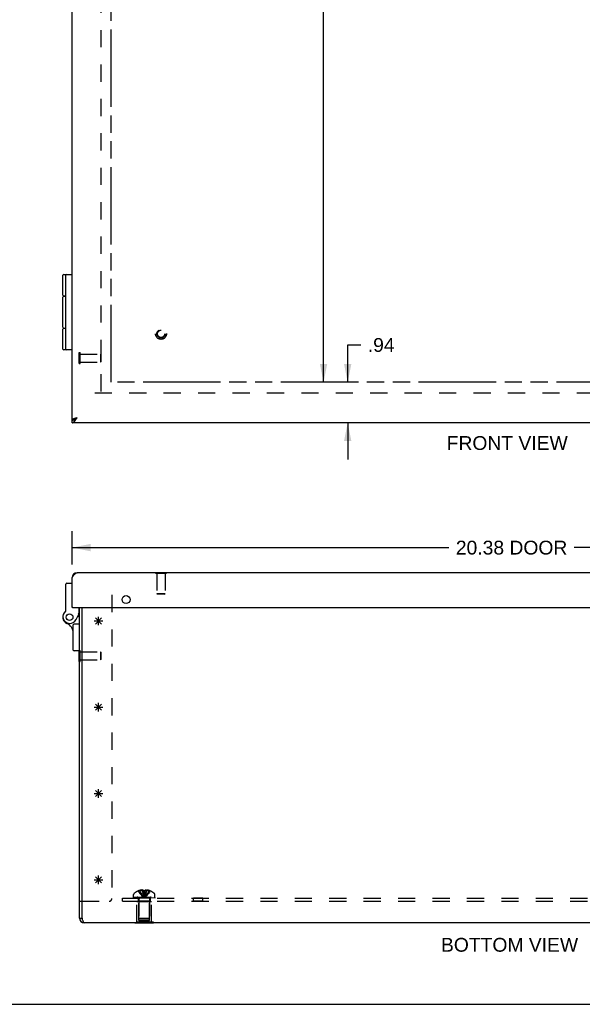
# Model space of a CAD drawing. Header units: inches. Extents: x 0 to 72.6, y 0 to 47.
# Tile 2 of 16: x 13 to 26.1, y 0 to 22.8. Entities that reach past the tile are written whole.
import ezdxf

# ---------------------------------------------------------------- set-up
doc = ezdxf.new("R2010")
doc.units = ezdxf.units.IN
doc.header["$LTSCALE"] = 3.990854
doc.header["$MEASUREMENT"] = 0
doc.linetypes.add('HIDDEN', pattern=[0.2, 0.1, -0.1])
doc.linetypes.add('PHANTOM', pattern=[0.8, 0.45, -0.05, 0.1, -0.05, 0.1, -0.05])
doc.layers.get('0').update_dxf_attribs({"linetype": 'CONTINUOUS'})
for name, color, linetype in [('02___PRT_ALL_AXES', 7, 'CONTINUOUS'), ('06___PRT_ALL_SURFS', 7, 'CONTINUOUS'), ('AVAILABLE_DOOR_SPACE', 7, 'CONTINUOUS'), ('DEFAULT_2', 8, 'HIDDEN'), ('DIMENSIONS', 7, 'CONTINUOUS'), ('SPOTWELD_COSMETICS', 7, 'CONTINUOUS')]:
    doc.layers.add(name, color=color, linetype=linetype)
doc.styles.get("Standard").update_dxf_attribs({"font": 'arial.ttf'})
doc.dimstyles.new('DIMSTYLE_1', dxfattribs={"dimtxt": 0.320122, "dimasz": 0.426829, "dimexe": 0.09, "dimexo": 0.07, "dimgap": 0.0375, "dimtad": 0, "dimtih": 1, "dimtoh": 1, "dimzin": 4, "dimdsep": 46, "dimtxsty": 'Standard', "dimblk": '_FILLED', "dimblk1": '_FILLED', "dimblk2": '_FILLED', "dimcen": 0.09, "dimazin": 1, "dimtfac": 1, "dimtofl": 0, "dimtmove": 0, "dimatfit": 3, "dimldrblk": '_FILLED', "dimfxl": 1, "dimtolj": 1, "dimtzin": 4, "dimarcsym": 0})

# ---------------------------------------------------------------- blocks, each defined once
blk = doc.blocks.new('_FILLED')
at = {"color": 0, "linetype": 'ByBlock'}
blk.add_solid([(0, 0), (-1, 0.2), (-1, -0.2)], dxfattribs=at)
blk = doc.blocks.new('*D2')
at = {"layer": 'DIMENSIONS', "color": 2, "linetype": 'Continuous'}
for p, q in [((20.052, 32.923), (20.052, 23.994)), ((20.052, 14.423), (20.052, 23.353))]:
    blk.add_line(p, q, dxfattribs=at)
at = {"layer": 'DIMENSIONS', "color": 2, "linetype": 'Continuous', "xscale": 0.4268292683, "yscale": 0.4268292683, "zscale": 0.4268292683}
for p, rotation in [((20.052, 32.923), 90), ((20.052, 14.423), 270)]:
    blk.add_blockref('_FILLED', p, dxfattribs=dict(at, rotation=rotation))
at = {"layer": 'DIMENSIONS', "color": 2, "linetype": 'Continuous', "insert": (20.052, 23.834), "char_height": 0.3201, "width": 1.11864, "attachment_point": 2, "line_spacing_factor": 0.9}
blk.add_mtext('18.50', dxfattribs=at)
blk = doc.blocks.new('*D6')
at = {"layer": 'DIMENSIONS', "color": 2, "linetype": 'Continuous'}
for p, q in [((15.13, 28.024), (23.661, 28.024)), ((33.63, 28.024), (25.1, 28.024))]:
    blk.add_line(p, q, dxfattribs=at)
at = {"layer": 'DIMENSIONS', "color": 2, "linetype": 'Continuous', "xscale": 0.4268292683, "yscale": 0.4268292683, "zscale": 0.4268292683, "rotation": 180}
blk.add_blockref('_FILLED', (15.13, 28.024), dxfattribs=at)
at = {"layer": 'DIMENSIONS', "color": 2, "linetype": 'Continuous', "xscale": 0.4268292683, "yscale": 0.4268292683, "zscale": 0.4268292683}
blk.add_blockref('_FILLED', (33.63, 28.024), dxfattribs=at)
at = {"layer": 'DIMENSIONS', "color": 2, "linetype": 'Continuous', "insert": (24.38, 28.184), "char_height": 0.3201, "width": 1.11864, "attachment_point": 2, "line_spacing_factor": 0.9}
blk.add_mtext('18.50', dxfattribs=at)
blk = doc.blocks.new('*D7')
at = {"layer": 'DIMENSIONS', "color": 2, "linetype": 'Continuous'}
for p, q in [((14.224, 27.532), (13.37, 27.532)), ((15.13, 27.532), (15.956, 27.532))]:
    blk.add_line(p, q, dxfattribs=at)
at = {"layer": 'DIMENSIONS', "color": 2, "linetype": 'Continuous', "xscale": 0.4268292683, "yscale": 0.4268292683, "zscale": 0.4268292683}
blk.add_blockref('_FILLED', (14.224, 27.532), dxfattribs=at)
at = {"layer": 'DIMENSIONS', "color": 2, "linetype": 'Continuous', "xscale": 0.4268292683, "yscale": 0.4268292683, "zscale": 0.4268292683, "rotation": 180}
blk.add_blockref('_FILLED', (15.13, 27.532), dxfattribs=at)
at = {"layer": 'DIMENSIONS', "color": 2, "linetype": 'Continuous', "insert": (16.116, 27.692), "char_height": 0.3201, "width": 0.6212, "attachment_point": 1, "line_spacing_factor": 0.9}
blk.add_mtext('.91', dxfattribs=at)
blk = doc.blocks.new('*D15')
at = {"layer": 'DIMENSIONS', "color": 2, "linetype": 'Continuous'}
for p, q in [((20.612, 14.423), (20.612, 15.287)), ((20.612, 15.287), (20.917, 15.287)), ((20.612, 13.486), (20.612, 12.632))]:
    blk.add_line(p, q, dxfattribs=at)
at = {"layer": 'DIMENSIONS', "color": 2, "linetype": 'Continuous', "xscale": 0.4268292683, "yscale": 0.4268292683, "zscale": 0.4268292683}
for p, rotation in [((20.612, 14.423), 270), ((20.612, 13.486), 90)]:
    blk.add_blockref('_FILLED', p, dxfattribs=dict(at, rotation=rotation))
at = {"layer": 'DIMENSIONS', "color": 2, "linetype": 'Continuous', "insert": (21.077, 15.448), "char_height": 0.3201, "width": 0.6212, "attachment_point": 1, "line_spacing_factor": 0.9}
blk.add_mtext('.94', dxfattribs=at)
blk = doc.blocks.new('*D17')
at = {"layer": 'DIMENSIONS', "color": 2, "linetype": 'Continuous'}
for p, q in [((14.224, 10.194), (14.224, 10.973)), ((34.599, 10.194), (34.599, 10.973)), ((14.224, 10.589), (22.96, 10.589)), ((34.599, 10.589), (25.863, 10.589))]:
    blk.add_line(p, q, dxfattribs=at)
at = {"layer": 'DIMENSIONS', "color": 2, "linetype": 'Continuous', "xscale": 0.4268292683, "yscale": 0.4268292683, "zscale": 0.4268292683, "rotation": 180}
blk.add_blockref('_FILLED', (14.224, 10.589), dxfattribs=at)
at = {"layer": 'DIMENSIONS', "color": 2, "linetype": 'Continuous', "xscale": 0.4268292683, "yscale": 0.4268292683, "zscale": 0.4268292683}
blk.add_blockref('_FILLED', (34.599, 10.589), dxfattribs=at)
at = {"layer": 'DIMENSIONS', "color": 2, "linetype": 'Continuous', "insert": (24.411, 10.749), "char_height": 0.3201, "width": 2.5824, "attachment_point": 2, "line_spacing_factor": 0.9}
blk.add_mtext('20.38 DOOR', dxfattribs=at)

msp = doc.modelspace()

# ---------------------------------------------------------------- linework, layer by layer
at = {"color": 3, "linetype": 'Continuous'}
for p, q in [((14.224, 13.546), (14.224, 33.801)), ((34.599, 13.486), (14.224, 13.486)), ((14.297, 13.586), (14.292, 13.585)), ((14.302, 13.588), (14.297, 13.586)), ((14.307, 13.589), (14.302, 13.588)), ((14.312, 13.591), (14.307, 13.589)), ((14.32, 13.593), (14.312, 13.591)), ((14.325, 13.581), (14.329, 13.587)), ((14.329, 13.587), (14.336, 13.598)), ((14.224, 9.895), (14.229, 9.903)), ((14.224, 9.197), (14.224, 9.895)), ((14.229, 9.903), (14.233, 9.909)), ((34.487, 10.007), (14.336, 10.007)), ((14.239, 9.197), (34.584, 9.197)), ((14.394, 2), (14.394, 9.197)), ((14.454, 2), (14.454, 9.197)), ((34.282, 1.888), (14.506, 1.888))]:
    msp.add_line(p, q, dxfattribs=at)
at = {"color": 7, "linetype": 'Continuous'}
for p, q in [((14.031, 16.923), (14.224, 16.923)), ((14.079, 15.193), (14.079, 16.903)), ((14.079, 16.418), (14.026, 16.418)), ((14.031, 16.423), (14.079, 16.423)), ((14.026, 15.678), (14.079, 15.678)), ((14.079, 15.673), (14.031, 15.673)), ((14.224, 15.173), (14.031, 15.173)), ((14.224, 13.486), (14.224, 13.546)), ((14.32, 13.586), (14.323, 13.589)), ((14.323, 13.589), (14.327, 13.591)), ((14.329, 13.594), (14.326, 13.592)), ((14.327, 13.591), (14.336, 13.598)), ((14.336, 13.598), (14.329, 13.594)), ((16.156, 10.011), (16.156, 10.007)), ((16.156, 10.011), (16.412, 10.011)), ((16.412, 10.011), (16.412, 10.007)), ((14.079, 9.131), (14.079, 9.741)), ((14.099, 9.761), (14.224, 9.761)), ((14.239, 9.197), (14.224, 9.197)), ((14.384, 9.061), (14.384, 9.197)), ((14.314, 8.919), (14.384, 9.061)), ((14.359, 9.01), (14.394, 8.977)), ((14.394, 9.032), (14.37, 9.032)), ((14.249, 8.214), (14.249, 8.795)), ((14.394, 8.815), (14.269, 8.815)), ((14.39, 8.194), (14.269, 8.194)), ((14.39, 7.95), (14.39, 8.206)), ((14.39, 8.206), (14.394, 8.206)), ((14.39, 7.95), (14.394, 7.95)), ((14.394, 2.388), (14.454, 2.388)), ((14.394, 2), (14.454, 2)), ((0, 0), (72.561, 0))]:
    msp.add_line(p, q, dxfattribs=at)
at = {"color": 40, "linetype": 'Continuous'}
for p, q in [((14.761, 8.817), (14.902, 8.959)), ((14.902, 8.817), (14.761, 8.959)), ((14.831, 8.788), (14.831, 8.988)), ((14.731, 8.888), (14.931, 8.888))]:
    msp.add_line(p, q, dxfattribs=at)
at = {"color": 3, "linetype": 'Continuous'}
for points in [[(14.292, 13.585), (14.289, 13.584), (14.287, 13.583), (14.285, 13.582), (14.282, 13.581), (14.28, 13.581), (14.278, 13.58), (14.275, 13.579), (14.273, 13.578), (14.271, 13.577), (14.269, 13.577), (14.267, 13.576), (14.265, 13.575), (14.263, 13.574), (14.261, 13.574), (14.259, 13.573), (14.257, 13.572), (14.255, 13.571), (14.253, 13.57), (14.251, 13.57), (14.25, 13.569), (14.248, 13.568), (14.246, 13.567), (14.245, 13.566), (14.243, 13.566), (14.242, 13.565), (14.24, 13.564), (14.239, 13.563), (14.238, 13.562), (14.236, 13.562), (14.235, 13.561), (14.234, 13.56), (14.233, 13.559), (14.232, 13.559), (14.231, 13.558), (14.23, 13.557), (14.229, 13.556), (14.228, 13.555), (14.228, 13.555), (14.227, 13.554), (14.226, 13.553), (14.226, 13.552), (14.225, 13.551), (14.225, 13.551), (14.225, 13.55), (14.224, 13.549), (14.224, 13.548), (14.224, 13.548), (14.224, 13.547), (14.224, 13.546)], [(14.224, 13.486), (14.226, 13.486), (14.228, 13.486), (14.229, 13.486), (14.231, 13.487), (14.233, 13.487), (14.235, 13.487), (14.237, 13.488), (14.238, 13.488), (14.24, 13.489), (14.242, 13.49), (14.244, 13.49), (14.246, 13.491), (14.247, 13.492), (14.249, 13.493), (14.251, 13.494), (14.253, 13.495), (14.255, 13.496), (14.256, 13.497), (14.258, 13.499), (14.26, 13.5), (14.262, 13.501), (14.264, 13.503), (14.265, 13.504), (14.267, 13.506), (14.269, 13.508), (14.271, 13.509), (14.273, 13.511), (14.274, 13.513), (14.276, 13.515), (14.278, 13.517), (14.28, 13.519), (14.282, 13.521), (14.284, 13.523), (14.285, 13.525), (14.287, 13.527), (14.289, 13.529), (14.291, 13.532), (14.293, 13.534), (14.294, 13.536), (14.296, 13.539), (14.298, 13.541), (14.3, 13.544), (14.302, 13.546), (14.303, 13.549), (14.305, 13.551), (14.307, 13.554), (14.309, 13.556), (14.311, 13.559), (14.312, 13.562), (14.314, 13.564), (14.316, 13.567), (14.318, 13.57), (14.32, 13.573), (14.321, 13.575), (14.325, 13.581)], [(14.336, 13.598), (14.333, 13.597), (14.32, 13.593)], [(14.233, 9.909), (14.237, 9.915), (14.238, 9.917), (14.24, 9.92), (14.242, 9.923), (14.244, 9.926), (14.246, 9.928), (14.247, 9.931), (14.249, 9.934), (14.251, 9.936), (14.253, 9.939), (14.255, 9.942), (14.256, 9.944), (14.258, 9.947), (14.26, 9.949), (14.262, 9.952), (14.264, 9.954), (14.265, 9.957), (14.267, 9.959), (14.269, 9.961), (14.271, 9.963), (14.273, 9.966), (14.274, 9.968), (14.276, 9.97), (14.278, 9.972), (14.28, 9.974), (14.282, 9.976), (14.284, 9.978), (14.285, 9.98), (14.287, 9.982), (14.289, 9.984), (14.291, 9.985), (14.293, 9.987), (14.294, 9.988), (14.296, 9.99), (14.298, 9.991), (14.3, 9.993), (14.302, 9.994), (14.303, 9.995), (14.305, 9.997), (14.307, 9.998), (14.309, 9.999), (14.311, 10), (14.312, 10.001), (14.314, 10.002), (14.316, 10.003), (14.318, 10.003), (14.32, 10.004), (14.321, 10.005), (14.323, 10.005), (14.325, 10.006), (14.327, 10.006), (14.329, 10.006), (14.33, 10.007), (14.332, 10.007), (14.334, 10.007), (14.336, 10.007)], [(14.506, 1.888), (14.502, 1.889), (14.497, 1.892), (14.493, 1.896), (14.489, 1.903), (14.484, 1.911), (14.48, 1.921), (14.476, 1.932), (14.471, 1.944), (14.467, 1.957), (14.463, 1.971), (14.458, 1.985), (14.454, 2)]]:
    msp.add_lwpolyline(points, dxfattribs=at)
at = {"color": 7, "linetype": 'Continuous'}
for points in [[(14.224, 13.546), (14.226, 13.546), (14.228, 13.546), (14.229, 13.546), (14.231, 13.546), (14.233, 13.546), (14.235, 13.547), (14.237, 13.547), (14.238, 13.547), (14.24, 13.547), (14.242, 13.548), (14.244, 13.548), (14.246, 13.548), (14.247, 13.549), (14.249, 13.549), (14.251, 13.55), (14.253, 13.55), (14.255, 13.551), (14.256, 13.551), (14.258, 13.552), (14.26, 13.552), (14.262, 13.553), (14.264, 13.554), (14.265, 13.555), (14.267, 13.555), (14.269, 13.556), (14.271, 13.557), (14.273, 13.558), (14.274, 13.558), (14.276, 13.559), (14.278, 13.56), (14.28, 13.561), (14.282, 13.562), (14.284, 13.563)], [(14.284, 13.563), (14.285, 13.564), (14.287, 13.565), (14.289, 13.566), (14.291, 13.567), (14.293, 13.568), (14.294, 13.569), (14.296, 13.57), (14.298, 13.572), (14.3, 13.573)], [(14.3, 13.573), (14.302, 13.574), (14.303, 13.575), (14.305, 13.576), (14.307, 13.577), (14.309, 13.579), (14.311, 13.58), (14.312, 13.581), (14.314, 13.582), (14.316, 13.584), (14.32, 13.586)], [(14.321, 13.589), (14.32, 13.588), (14.318, 13.587), (14.317, 13.585), (14.315, 13.584), (14.314, 13.583), (14.312, 13.582), (14.311, 13.581), (14.309, 13.58), (14.308, 13.579), (14.307, 13.578), (14.305, 13.577), (14.304, 13.576), (14.303, 13.575), (14.302, 13.574), (14.301, 13.573)], [(14.326, 13.592), (14.325, 13.591), (14.321, 13.589)], [(14.37, 9.064), (14.367, 9.065), (14.364, 9.066)], [(14.384, 9.061), (14.384, 9.061), (14.37, 9.064)]]:
    msp.add_lwpolyline(points, dxfattribs=at)
at = {"color": 3, "linetype": 'Continuous'}
msp.add_circle((15.474, 9.384), 0.0938, dxfattribs=at)
at = {"color": 7, "linetype": 'Continuous'}
for centre, radius, start, end in [((14.031, 16.903), 0.02, 90, 180), ((14.099, 16.903), 0.02, 90, 180), ((14.031, 16.443), 0.02, 180, 270), ((14.026, 16.398), 0.02, 90, 180), ((14.026, 15.698), 0.02, 180, 270), ((14.031, 15.653), 0.02, 90, 180), ((14.031, 15.193), 0.02, 180, 270), ((14.099, 15.193), 0.02, 180, 270), ((14.099, 9.741), 0.02, 90, 180), ((14.164, 8.977), 0.158, 158.6874, 246.1735), ((14.171, 8.99), 0.16, 128.2106, 333.852), ((14.059, 9.131), 0.02, 308.2106, 360), ((13.999, 8.605), 0.25, 0, 66.1735), ((14.269, 8.795), 0.02, 90, 180), ((14.269, 8.214), 0.02, 180, 270), ((14.506, 2), 0.052, 180, 212.7214)]:
    msp.add_arc(centre, radius, start, end, dxfattribs=at)
at = {"color": 3, "linetype": 'Continuous'}
for centre, radius, start, end in [((14.336, 9.895), 0.112, 90, 180), ((14.239, 9.212), 0.015, 180, 270), ((14.506, 2), 0.112, 180, 270)]:
    msp.add_arc(centre, radius, start, end, dxfattribs=at)
at = {"layer": '02___PRT_ALL_AXES', "color": 7, "linetype": 'Continuous'}
for p, q in [((14.011, 16.443), (14.011, 16.903)), ((14.006, 15.698), (14.006, 16.398)), ((14.011, 15.193), (14.011, 15.653))]:
    msp.add_line(p, q, dxfattribs=at)
at = {"layer": '02___PRT_ALL_AXES', "color": 8, "linetype": 'HIDDEN'}
for p, q in [((15.723, 1.905), (15.723, 2.384)), ((15.723, 2.384), (16.064, 2.384)), ((15.753, 2.463), (15.753, 2.388)), ((16.034, 2.463), (15.753, 2.463)), ((16.034, 2.388), (15.753, 2.388)), ((16.034, 2.463), (16.034, 2.388)), ((16.064, 1.905), (16.064, 2.384)), ((17.035, 2.388), (17.035, 2.463)), ((17.253, 2.463), (17.035, 2.463)), ((17.253, 2.388), (17.035, 2.388)), ((17.253, 2.388), (17.253, 2.463))]:
    msp.add_line(p, q, dxfattribs=at)
at = {"layer": '02___PRT_ALL_AXES', "color": 7, "linetype": 'Continuous'}
for radius in [0.079, 0.078]:
    msp.add_circle((14.164, 8.977), radius, dxfattribs=at)
at = {"layer": '06___PRT_ALL_SURFS', "color": 8, "linetype": 'HIDDEN'}
for p, q in [((15.677, 1.888), (15.677, 1.905)), ((16.11, 1.905), (15.677, 1.905)), ((15.786, 1.888), (15.786, 1.905)), ((16.002, 1.888), (16.002, 1.905)), ((16.11, 1.888), (16.11, 1.905))]:
    msp.add_line(p, q, dxfattribs=at)
at = {"layer": '06___PRT_ALL_SURFS', "color": 7, "linetype": 'Continuous'}
for p, q in [((15.677, 1.884), (15.677, 1.888)), ((16.11, 1.884), (15.677, 1.884)), ((15.786, 1.884), (15.786, 1.888)), ((16.002, 1.884), (16.002, 1.888)), ((16.11, 1.884), (16.11, 1.888))]:
    msp.add_line(p, q, dxfattribs=at)
at = {"layer": 'AVAILABLE_DOOR_SPACE', "color": 4, "linetype": 'PHANTOM'}
for p, q in [((15.13, 14.423), (15.13, 32.923)), ((33.63, 14.423), (15.13, 14.423))]:
    msp.add_line(p, q, dxfattribs=at)
at = {"layer": 'DEFAULT_2', "color": 8, "linetype": 'HIDDEN'}
for p, q in [((14.894, 14.209), (14.894, 33.137)), ((14.39, 14.855), (14.39, 15.111)), ((14.39, 15.111), (14.408, 15.111)), ((14.408, 14.855), (14.408, 15.111)), ((14.408, 15.077), (14.88, 15.077)), ((14.89, 15.067), (14.88, 15.077)), ((14.88, 15.077), (14.88, 14.889)), ((14.39, 14.855), (14.408, 14.855)), ((14.408, 14.889), (14.88, 14.889)), ((14.89, 14.899), (14.88, 14.889)), ((14.89, 15.067), (14.89, 14.899)), ((34.303, 14.173), (14.485, 14.173)), ((16.156, 10.007), (16.156, 9.993)), ((16.156, 9.993), (16.412, 9.993)), ((16.19, 9.993), (16.19, 9.521)), ((16.378, 9.993), (16.378, 9.521)), ((16.412, 10.007), (16.412, 9.993)), ((15.144, 9.492), (15.144, 2.451)), ((16.2, 9.511), (16.19, 9.521)), ((16.378, 9.521), (16.19, 9.521)), ((16.368, 9.511), (16.2, 9.511)), ((16.368, 9.511), (16.378, 9.521)), ((14.394, 8.206), (14.408, 8.206)), ((14.408, 7.95), (14.408, 8.206)), ((14.408, 8.172), (14.88, 8.172)), ((14.88, 8.172), (14.88, 7.984)), ((14.89, 8.162), (14.88, 8.172)), ((14.89, 7.994), (14.88, 7.984)), ((14.89, 8.162), (14.89, 7.994)), ((14.394, 7.95), (14.408, 7.95)), ((14.408, 7.984), (14.88, 7.984)), ((15.648, 2.483), (15.648, 2.544)), ((15.754, 2.629), (15.753, 2.629)), ((15.755, 2.629), (15.754, 2.629)), ((15.876, 2.629), (15.755, 2.629)), ((15.789, 2.629), (15.789, 2.642)), ((15.844, 2.629), (15.844, 2.651)), ((15.876, 2.629), (15.876, 2.642)), ((15.876, 2.629), (15.876, 2.629)), ((15.894, 2.629), (15.9, 2.629)), ((15.909, 2.6), (15.907, 2.572)), ((15.912, 2.629), (15.909, 2.6)), ((15.912, 2.642), (15.912, 2.629)), ((15.912, 2.629), (15.912, 2.629)), ((16.033, 2.629), (15.912, 2.629)), ((15.944, 2.629), (15.944, 2.651)), ((15.998, 2.629), (15.998, 2.642)), ((16.034, 2.629), (16.033, 2.629)), ((16.034, 2.629), (16.034, 2.629)), ((16.14, 2.483), (16.14, 2.544)), ((14.454, 2.388), (15.081, 2.388)), ((15.394, 2.388), (15.394, 2.463)), ((15.394, 2.463), (33.394, 2.463)), ((15.394, 2.388), (33.394, 2.388)), ((15.648, 2.483), (16.14, 2.483)), ((15.648, 2.463), (15.648, 2.478)), ((15.648, 2.478), (16.14, 2.478)), ((15.656, 2.478), (15.656, 2.463)), ((15.674, 2.463), (15.674, 2.478)), ((15.695, 2.463), (15.695, 2.478)), ((15.701, 2.478), (15.701, 2.463)), ((15.706, 2.463), (15.706, 2.478)), ((15.726, 2.463), (15.726, 2.478)), ((15.736, 2.463), (15.736, 2.478)), ((15.754, 2.463), (15.754, 2.478)), ((15.769, 2.374), (15.759, 2.384)), ((15.759, 2.384), (16.029, 2.384)), ((15.769, 1.946), (15.769, 2.374)), ((16.019, 2.374), (15.769, 2.374)), ((15.77, 2.446), (15.77, 1.993)), ((15.777, 2.478), (15.777, 2.463)), ((15.788, 2.463), (15.788, 2.478)), ((15.823, 2.463), (15.823, 2.478)), ((15.827, 2.463), (15.827, 2.478)), ((15.89, 2.493), (15.894, 2.468)), ((15.89, 2.493), (15.894, 2.468)), ((15.961, 2.463), (15.961, 2.478)), ((15.965, 2.478), (15.965, 2.463)), ((16, 2.463), (16, 2.478)), ((16.011, 2.463), (16.011, 2.478)), ((16.018, 2.446), (16.018, 1.993)), ((16.019, 2.374), (16.029, 2.384)), ((16.019, 1.946), (16.019, 2.374)), ((16.034, 2.463), (16.034, 2.478)), ((16.052, 2.478), (16.052, 2.463)), ((16.062, 2.463), (16.062, 2.478)), ((16.081, 2.463), (16.081, 2.478)), ((16.087, 2.463), (16.087, 2.478)), ((16.093, 2.463), (16.093, 2.478)), ((16.114, 2.478), (16.114, 2.463)), ((16.132, 2.463), (16.132, 2.478)), ((16.14, 2.478), (16.14, 2.463)), ((15.769, 1.946), (16.019, 1.946)), ((15.78, 1.983), (15.77, 1.993)), ((16.018, 1.993), (15.77, 1.993)), ((15.78, 1.983), (16.008, 1.983)), ((16.008, 1.983), (16.018, 1.993))]:
    msp.add_line(p, q, dxfattribs=at)
for points in [[(15.754, 2.629), (15.773, 2.6), (15.794, 2.572), (15.817, 2.545), (15.841, 2.518), (15.867, 2.493), (15.894, 2.468)], [(15.844, 2.651), (15.838, 2.651), (15.831, 2.65), (15.825, 2.649), (15.818, 2.648), (15.811, 2.647), (15.804, 2.646), (15.797, 2.644), (15.789, 2.642)], [(15.789, 2.629), (15.804, 2.6), (15.82, 2.572), (15.837, 2.545), (15.855, 2.518), (15.874, 2.493), (15.894, 2.468)], [(15.876, 2.642), (15.872, 2.644), (15.868, 2.645), (15.864, 2.647), (15.86, 2.648), (15.856, 2.649), (15.852, 2.65), (15.848, 2.65), (15.844, 2.651)], [(15.844, 2.629), (15.851, 2.6), (15.859, 2.572), (15.867, 2.545), (15.875, 2.518), (15.884, 2.493), (15.894, 2.468)], [(15.876, 2.629), (15.878, 2.6), (15.881, 2.572), (15.884, 2.545), (15.887, 2.518)], [(15.876, 2.629), (15.878, 2.6), (15.881, 2.572), (15.884, 2.545), (15.887, 2.518), (15.89, 2.493)], [(15.894, 2.629), (15.888, 2.629), (15.882, 2.629), (15.876, 2.629)], [(15.944, 2.629), (15.937, 2.6), (15.929, 2.572), (15.921, 2.545), (15.913, 2.518), (15.903, 2.493), (15.894, 2.468)], [(15.998, 2.629), (15.984, 2.6), (15.968, 2.572), (15.951, 2.545), (15.933, 2.518), (15.914, 2.493), (15.894, 2.468)], [(16.034, 2.629), (16.014, 2.6), (15.993, 2.572), (15.971, 2.545), (15.947, 2.518), (15.921, 2.493), (15.894, 2.468)], [(15.907, 2.572), (15.904, 2.545), (15.901, 2.518), (15.897, 2.493), (15.894, 2.468)], [(15.904, 2.545), (15.901, 2.518), (15.897, 2.493), (15.894, 2.468)], [(15.912, 2.629), (15.906, 2.629), (15.9, 2.629)], [(15.944, 2.651), (15.94, 2.65), (15.936, 2.65), (15.932, 2.649), (15.928, 2.648), (15.924, 2.647), (15.92, 2.645), (15.916, 2.644), (15.912, 2.642)], [(15.998, 2.642), (15.991, 2.644), (15.983, 2.646), (15.976, 2.647), (15.97, 2.648), (15.963, 2.649), (15.956, 2.65), (15.95, 2.651), (15.944, 2.651)]]:
    msp.add_lwpolyline(points, dxfattribs=at)
for radius in [0.128, 0.0966, 0.094, 0.084]:
    msp.add_circle((16.284, 15.546), radius, dxfattribs=at)
for centre, radius, start, end in [((15.683, 2.544), 0.035, 130.9334, 180), ((15.894, 2.301), 0.357, 113.1727, 130.9334), ((15.894, 2.301), 0.357, 107.0407, 113.0017), ((15.894, 2.301), 0.357, 66.9983, 72.9593), ((15.894, 2.301), 0.357, 49.0666, 66.8273), ((16.105, 2.544), 0.035, 0, 49.0666), ((15.081, 2.451), 0.063, 270, 360), ((15.733, 2.446), 0.0372, 59.9503, 90), ((15.733, 2.446), 0.0372, 0, 27.5399), ((16.055, 2.446), 0.0372, 152.4601, 180), ((16.055, 2.446), 0.0372, 90, 120.0497)]:
    msp.add_arc(centre, radius, start, end, dxfattribs=at)
at = {"layer": 'SPOTWELD_COSMETICS', "color": 40, "linetype": 'Continuous'}
for p, q in [((14.731, 6.888), (14.931, 6.888)), ((14.761, 6.817), (14.902, 6.959)), ((14.761, 6.959), (14.902, 6.817)), ((14.831, 6.788), (14.831, 6.988)), ((14.731, 4.888), (14.931, 4.888)), ((14.761, 4.959), (14.902, 4.817)), ((14.761, 4.817), (14.902, 4.959)), ((14.831, 4.788), (14.831, 4.988)), ((14.831, 2.788), (14.831, 2.988)), ((14.731, 2.888), (14.931, 2.888)), ((14.761, 2.959), (14.902, 2.817)), ((14.761, 2.817), (14.902, 2.959))]:
    msp.add_line(p, q, dxfattribs=at)

# ---------------------------------------------------------------- texts
at = {"layer": 'DIMENSIONS', "color": 2, "linetype": 'Continuous', "attachment_point": 2, "line_spacing_factor": 0.9}
for s, insert, char_height, width in [('FRONT VIEW', (24.31, 13.174), 0.3201, 2.80136), ('BOTTOM VIEW', (24.364, 1.54), 0.32012, 3.17266)]:
    msp.add_mtext(s, dxfattribs=dict(at, insert=insert, char_height=char_height, width=width))

# ---------------------------------------------------------------- dimensions: what is measured, and where the dimension line sits
at = {"layer": 'DIMENSIONS', "color": 2, "linetype": 'Continuous'}
dim = msp.add_linear_dim(base=(33.63, 28.024), p1=(15.13, 14.423), p2=(33.63, 32.923), dimstyle='DIMSTYLE_1', dxfattribs=at)
dim.commit()
dim.dimension.update_dxf_attribs({"geometry": '*D6', "text_midpoint": (24.394, 28.022), "dimtype": 160})
for base, p1, p2, angle, picture, middle in [((20.052, 14.423), (33.63, 32.923), (33.63, 14.423), 270, '*D2', (20.066, 23.672)), ((14.224, 27.532), (15.13, 14.423), (14.224, 13.546), 180, '*D7', (16.405, 27.53)), ((20.612, 13.486), (15.13, 14.423), (14.224, 13.486), 270, '*D15', (21.397, 15.286))]:
    dim = msp.add_linear_dim(base=base, p1=p1, p2=p2, angle=angle, dimstyle='DIMSTYLE_1', dxfattribs=at)
    dim.commit()
    dim.dimension.update_dxf_attribs({"geometry": picture, "text_midpoint": middle, "dimtype": 160})
dim = msp.add_linear_dim(base=(34.598904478, 10.588550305), p1=(14.223904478, 10.12372232), p2=(34.598904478, 10.12372232), text='<> DOOR', dimstyle='DIMSTYLE_1', dxfattribs=at)
dim.commit()
dim.dimension.update_dxf_attribs({"geometry": '*D17', "text_midpoint": (24.411404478, 10.588550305), "dimtype": 160})

doc.saveas('drawing.dxf')
